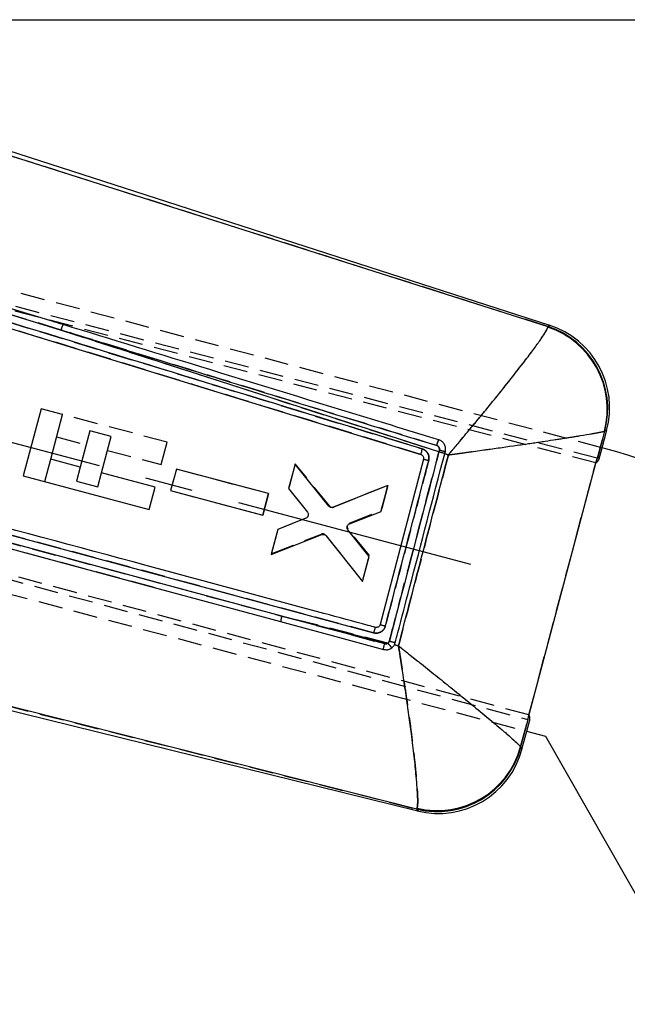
# Model space of a CAD drawing. Extents: x 28 to 393, y 15 to 279.
# Tile 14 of 18: x 127 to 159, y 217 to 269. Entities that reach past the tile are written whole.
import ezdxf

# ---------------------------------------------------------------- set-up
doc = ezdxf.new("R2010")
doc.units = 0
doc.linetypes.add('CENTERX2', pattern=[20.32, 12.7, -2.54, 2.54, -2.54])
doc.linetypes.add('HIDDEN', pattern=[1.905, 1.27, -0.635])
doc.layers.get('0').update_dxf_attribs({"linetype": 'CONTINUOUS'})
doc.styles.add('SLDTEXTSTYLE0', font='TXT', dxfattribs={"width": 0.75})
doc.dimstyles.new('SLDDIMSTYLE1', dxfattribs={"dimtxt": 3.5, "dimasz": 3.302, "dimexe": 0, "dimexo": 0.0625, "dimgap": 0.875, "dimtad": 1, "dimdec": 0, "dimrnd": 1e-09, "dimzin": 12, "dimtxsty": 'SLDTEXTSTYLE0', "dimsah": 1, "dimcen": 0.09, "dimazin": 3, "dimtfac": 1, "dimtofl": 0, "dimtmove": 0, "dimatfit": 3, "dimtolj": 1, "dimtzin": 12})

# ---------------------------------------------------------------- blocks, each defined once
blk = doc.blocks.new('_D_1')
at = {"color": 179, "linetype": 'CONTINUOUS'}
for p, q in [((101.988, 268.722), (215.244, 268.722)), ((214.244, 181.497), (214.244, 268.722)), ((181.608, 181.497), (215.244, 181.497))]:
    blk.add_line(p, q, dxfattribs=at)
for points in [[(214.244, 268.722), (213.736, 265.42), (214.752, 265.42)], [(214.244, 181.497), (214.752, 184.799), (213.736, 184.799)]]:
    blk.add_solid(points, dxfattribs=at)
at = {"color": 179, "linetype": 'CONTINUOUS', "insert": (209.732, 225.725, 0.1), "char_height": 3.5, "attachment_point": 1, "rotation": 90, "style": 'SLDTEXTSTYLE0'}
blk.add_mtext('87', dxfattribs=at)

msp = doc.modelspace()

# ---------------------------------------------------------------- linework, layer by layer
at = {"color": 7, "linetype": 'CONTINUOUS'}
for p, q in [((155.1369, 252.5587), (108.4273, 267.6191)), ((123.1164, 262.6394), (155.0414, 252.5016)), ((109.0676, 258.518), (129.2931, 252.3194)), ((109.8836, 257.5319), (148.3202, 245.7434)), ((155.0348, 252.4683), (155.0414, 252.5016)), ((149.2753, 245.8833), (129.2931, 252.3194)), ((128.2398, 248.1589), (127.2966, 244.6068)), ((129.3756, 247.8573), (128.2398, 248.1589)), ((128.7471, 245.4904), (129.3756, 247.8573)), ((130.8132, 246.9998), (130.3027, 245.0773)), ((131.949, 246.6982), (130.8132, 246.9998)), ((131.4385, 244.7757), (131.949, 246.6982)), ((158.0359, 246.9789), (157.6524, 245.5357)), ((157.8992, 246.0959), (158.1497, 247.0393)), ((158.0502, 246.9899), (158.0359, 246.9789)), ((149.2996, 245.977), (149.2753, 245.8833)), ((149.5811, 245.7845), (149.5859, 245.803)), ((149.778, 245.7209), (149.5811, 245.7845)), ((149.5859, 245.803), (149.6113, 245.9)), ((158.1007, 246.0424), (157.8814, 246.1007)), ((140.9687, 237.202), (111.2226, 245.2176)), ((111.6626, 245.5197), (145.8215, 236.3141)), ((130.3027, 245.0773), (128.7471, 245.4904)), ((141.6694, 245.2287), (141.3283, 243.9449)), ((143.4513, 243.0105), (141.6694, 245.2287)), ((148.4572, 245.4976), (146.1686, 236.7497)), ((153.9693, 231.7282), (157.6354, 245.5401)), ((157.6524, 245.5357), (157.6354, 245.5401)), ((127.2966, 244.6068), (133.9634, 242.8365)), ((134.2781, 244.0217), (131.4385, 244.7757)), ((135.3914, 244.9661), (135.0896, 243.8304)), ((140.2581, 243.6748), (135.3914, 244.9661)), ((146.5821, 244.1106), (143.6848, 242.9493)), ((146.2146, 242.7276), (146.5821, 244.1106)), ((133.9634, 242.8365), (134.2781, 244.0217)), ((135.0896, 243.8304), (139.9563, 242.5391)), ((139.9563, 242.5391), (140.2581, 243.6748)), ((141.3283, 243.9449), (142.3251, 242.6851)), ((144.5428, 242.076), (146.2146, 242.7276)), ((121.3842, 242.1705), (134.2202, 238.7094)), ((142.2407, 242.3703), (140.7506, 241.7709)), ((140.7506, 241.7709), (140.4027, 240.4621)), ((140.4027, 240.4621), (143.0783, 241.505)), ((145.5844, 240.3559), (144.4578, 241.7584)), ((143.3111, 241.442), (145.2301, 239.0227)), ((145.2301, 239.0227), (145.5844, 240.3559)), ((134.2202, 238.7094), (140.9075, 236.9055)), ((140.9687, 237.202), (146.5813, 235.7692)), ((146.4074, 235.7384), (140.9687, 237.202)), ((145.94, 236.6003), (145.9185, 236.6048)), ((146.9215, 235.6824), (146.9688, 235.7999)), ((112.9711, 235.5893), (148.1589, 226.9003)), ((146.9215, 235.6824), (147.1373, 235.6274)), ((148.1047, 227.0005), (118.9455, 234.3527)), ((153.9817, 231.7248), (153.598, 230.2817)), ((153.9693, 231.7282), (153.9817, 231.7248)), ((153.6684, 230.1624), (153.9213, 231.1151)), ((153.9035, 231.1198), (154.9061, 230.8536)), ((154.9061, 230.8536), (165.7494, 211.8343)), ((153.598, 230.2817), (153.6065, 230.2581)), ((148.1047, 227.0005), (148.1217, 227.0452))]:
    msp.add_line(p, q, dxfattribs=at)
at = {"color": 7, "linetype": 'HIDDEN'}
for p, q in [((155.0414, 252.5016), (123.1164, 262.6394)), ((157.5701, 245.2939), (93.448, 262.0429)), ((157.6354, 245.5401), (94.0286, 262.1331)), ((157.8814, 246.1007), (106.3202, 259.7918)), ((129.2931, 252.3194), (109.0676, 258.518)), ((155.0414, 252.5016), (155.0348, 252.4683)), ((129.2931, 252.3194), (149.2753, 245.8833)), ((154.0347, 231.9744), (81.9086, 251.439)), ((81.9142, 251.1981), (153.9693, 231.7282)), ((134.9066, 246.3886), (129.3756, 247.8573)), ((157.5913, 245.3061), (158.0359, 246.9789)), ((158.0359, 246.9789), (158.0502, 246.9899)), ((129.0609, 246.6721), (130.6165, 246.259)), ((134.5919, 245.2034), (134.9066, 246.3886)), ((131.7523, 245.9574), (134.5919, 245.2034)), ((149.2753, 245.8833), (149.2995, 245.9765)), ((149.5811, 245.7845), (149.778, 245.7209)), ((149.6113, 245.9), (149.5859, 245.803)), ((157.7441, 245.5118), (157.8992, 246.0959)), ((111.2226, 245.2176), (140.9687, 237.202)), ((145.8215, 236.3141), (111.6626, 245.5197)), ((128.4324, 244.3052), (128.7469, 245.4898)), ((141.6756, 245.2558), (141.3283, 243.9468)), ((143.4813, 243.023), (141.6756, 245.2558)), ((154.0347, 231.9744), (157.5701, 245.2939)), ((157.5701, 245.2939), (157.5913, 245.3061)), ((157.7441, 245.5118), (157.7398, 245.5129)), ((102.3423, 244.811), (153.9035, 231.1198)), ((134.2202, 238.7094), (111.1625, 244.9256)), ((130.3026, 245.0769), (130.106, 244.3366)), ((131.2418, 244.035), (131.4384, 244.7754)), ((135.3914, 244.967), (135.09, 243.8312)), ((140.2576, 243.6739), (135.3914, 244.967)), ((130.106, 244.3366), (131.2418, 244.035)), ((146.5812, 244.1108), (143.7148, 242.9622)), ((146.2274, 242.7775), (146.5812, 244.1108)), ((146.5812, 244.1108), (146.2274, 242.7775)), ((135.09, 243.8312), (139.9563, 242.5381)), ((139.9563, 242.5381), (140.2576, 243.6739)), ((140.2576, 243.6739), (139.9563, 242.5381)), ((141.3283, 243.9468), (142.3249, 242.6872)), ((144.5534, 242.1187), (146.2274, 242.7775)), ((142.242, 242.372), (140.7515, 241.7726)), ((140.7515, 241.7726), (140.4108, 240.4887)), ((140.4108, 240.4887), (143.0584, 241.5308)), ((145.598, 240.4055), (144.4697, 241.8006)), ((143.2915, 241.468), (145.231, 239.0224)), ((145.231, 239.0224), (145.598, 240.4055)), ((146.5813, 235.7692), (140.9687, 237.202)), ((140.9687, 237.202), (146.4074, 235.7384)), ((147.1373, 235.6274), (146.9215, 235.6824)), ((118.9455, 234.3527), (148.1047, 227.0005)), ((153.598, 230.2817), (154.0437, 231.9583)), ((153.9213, 231.1151), (154.0764, 231.6992)), ((154.0437, 231.9583), (154.0347, 231.9744)), ((154.0697, 231.701), (154.0764, 231.6992)), ((153.6065, 230.2581), (153.598, 230.2817)), ((148.1217, 227.0452), (148.1047, 227.0005))]:
    msp.add_line(p, q, dxfattribs=at)
at = {"color": 179, "linetype": 'CENTERX2'}
msp.add_line((150.9652, 239.9186), (99.7404, 253.5204), dxfattribs=at)
at = {"color": 8, "linetype": 'CONTINUOUS', "flags": 128}
for points in [[(155.0414, 252.5016), (155.1262, 252.5523), (155.1369, 252.5587)], [(158.1497, 247.0393), (158.1387, 247.0338), (158.0502, 246.9899)], [(153.6065, 230.2581), (153.6615, 230.173), (153.6684, 230.1624)], [(148.1589, 226.9003), (148.1528, 226.9114), (148.1047, 227.0005)]]:
    msp.add_lwpolyline(points, dxfattribs=at)
at = {"color": 7, "linetype": 'HIDDEN', "flags": 128}
for points in [[(155.1369, 252.5587), (155.1262, 252.5523), (155.0414, 252.5016)], [(158.0502, 246.9899), (158.1387, 247.0338), (158.1497, 247.0393)], [(153.6684, 230.1624), (153.6615, 230.173), (153.6065, 230.2581)], [(148.1047, 227.0005), (148.1528, 226.9114), (148.1589, 226.9003)]]:
    msp.add_lwpolyline(points, dxfattribs=at)
at = {"color": 7, "linetype": 'CONTINUOUS', "flags": 128}
msp.add_lwpolyline([(140.9075, 236.9055), (141.477, 236.7519), (143.8245, 236.1186), (146.3454, 235.4384)], dxfattribs=at)
at = {"color": 7, "linetype": 'CONTINUOUS'}
for centre, radius, start, end in [((130.7967, 251.9358), 1.5518, 154.25693, 165.68967), ((153.5977, 248.1176), 4.582, 345.61063, 71.72065), ((153.6242, 248.1509), 4.5757, 345.30149, 71.95709), ((153.7352, 248.2115), 4.5675, 344.64138, 72.63258), ((156.3325, 272.549), 27.5838, 255.1762, 255.84269), ((150.914, 251.8395), 6.0807, 254.604, 257.62966), ((151.6847, 221.8797), 25, 31.12927, 75.12927), ((154.0016, 266.228), 21.459, 255.02659, 255.79439), ((142.2056, 236.7921), 1.3031, 161.6651, 175.00762), ((150.6998, 253.2102), 17.0727, 254.60897, 255.56969), ((148.4154, 237.0406), 2.2316, 214.73001, 222.89813), ((152.4185, 257.1112), 21.997, 254.81642, 255.65583), ((149.1876, 231.4465), 4.5759, 256.31074, 344.9478), ((149.2538, 231.3346), 4.5675, 255.64547, 345.63078), ((149.1806, 231.5048), 4.5836, 256.64219, 344.52306)]:
    msp.add_arc(centre, radius, start, end, dxfattribs=at)
at = {"color": 7, "linetype": 'HIDDEN'}
for centre, radius, start, end in [((130.7967, 251.9358), 1.5518, 154.25693, 165.68967), ((153.5977, 248.1176), 4.582, 345.61063, 71.72065), ((153.6242, 248.1509), 4.5757, 345.30149, 71.95709), ((156.3325, 272.549), 27.5838, 255.1762, 255.84269), ((150.9212, 251.9108), 6.1519, 254.71596, 257.70658), ((153.6524, 264.4947), 19.6947, 254.70527, 255.54186), ((143.6394, 243.1512), 0.2035, 219.04531, 291.75061), ((143.1324, 241.3416), 0.2031, 38.47215, 111.39267), ((144.6304, 241.929), 0.2057, 175.92355, 218.61936), ((142.2056, 236.7921), 1.3031, 161.6651, 175.00762), ((150.4141, 251.7048), 15.546, 254.15138, 255.20649), ((148.4154, 237.0406), 2.2316, 214.73001, 222.89813), ((152.7727, 258.95), 23.8665, 255.15204, 255.9257), ((149.1876, 231.4465), 4.5759, 256.31074, 344.9478), ((149.1806, 231.5048), 4.5836, 256.64219, 344.52306)]:
    msp.add_arc(centre, radius, start, end, dxfattribs=at)
for centre, major_axis, start_param, end_param in [((98.8158, 260.8849), (58.9287, -15.3719), 6.22705, 6.2828694), ((95.2842, 247.5847), (58.7919, -15.8868), 0.0003159, 0.0570812)]:
    msp.add_ellipse(centre, major_axis=major_axis, ratio=0.0699281, start_param=start_param, end_param=end_param, dxfattribs=at)
at = {"color": 7, "linetype": 'CONTINUOUS'}
for points, knots in [([(148.3934, 246.0375), (141.9925, 248.0006), (129.1803, 251.93), (116.3668, 255.8565), (109.9548, 257.8214)], [0, 0, 0, 0, 0.4995936, 1, 1, 1, 1]), ([(129.3989, 252.6098), (129.2073, 252.6686), (128.2406, 252.9651), (125.7705, 253.7227), (123.2151, 254.5063), (121.4349, 255.0521), (121.1582, 255.137)], [0, 0, 0, 0, 0.0697463, 0.351936, 0.8992653, 1, 1, 1, 1]), ([(149.2692, 246.5133), (149.1112, 246.5618), (148.1781, 246.8482), (144.1447, 248.086), (137.6795, 250.0698), (131.989, 251.8153), (129.3989, 252.6098)], [0, 0, 0, 0, 0.02386519, 0.14088719, 0.6089753, 1, 1, 1, 1]), ([(149.778, 245.7209), (149.782, 245.7256), (149.7866, 245.7311), (149.7942, 245.7401), (149.803, 245.7504), (149.8197, 245.7702), (149.848, 245.8036), (149.8954, 245.8596), (149.9751, 245.9539), (150.1088, 246.1124), (150.3342, 246.3801), (150.7175, 246.8376), (151.3926, 247.6497), (152.2354, 248.6793), (153.1018, 249.7618), (153.7751, 250.6257), (154.2898, 251.3096), (154.6464, 251.806), (154.883, 252.163), (155.0031, 252.3721), (155.0261, 252.4419), (155.0348, 252.4683)], [0, 0, 0, 0, 0.0014901, 0.0017411, 0.0028459, 0.0047766, 0.0080179, 0.0134594, 0.0225979, 0.0379581, 0.0638408, 0.1077714, 0.1839428, 0.3255818, 0.4500053, 0.5743784, 0.6747847, 0.7751647, 0.8613564, 0.9475374, 1, 1, 1, 1]), ([(129.2931, 252.3194), (131.8766, 251.5259), (138.4994, 249.4919), (145.1217, 247.457), (149.1607, 246.2158)], [0, 0, 0, 0, 0.3900924, 1, 1, 1, 1]), ([(149.778, 245.7209), (149.7841, 245.7218), (149.7912, 245.7227), (149.8028, 245.7243), (149.8163, 245.7261), (149.8419, 245.7296), (149.8852, 245.7355), (149.9579, 245.7455), (150.08, 245.7621), (150.2851, 245.7902), (150.6309, 245.8377), (151.2199, 245.9191), (152.2595, 246.0644), (153.5634, 246.2505), (154.9129, 246.4489), (155.9705, 246.6099), (156.7879, 246.7401), (157.3629, 246.837), (157.755, 246.9096), (157.9648, 246.9547), (158.0164, 246.9723), (158.0359, 246.9789)], [0, 0, 0, 0, 0.00149, 0.0017411, 0.0028472, 0.0047789, 0.0080213, 0.0134644, 0.0226049, 0.0379678, 0.0638542, 0.1077883, 0.1839616, 0.325582, 0.4500058, 0.574379, 0.6747858, 0.7751663, 0.8613577, 0.9475382, 1, 1, 1, 1]), ([(149.1607, 246.2158), (149.1667, 246.2354), (149.1788, 246.2745), (149.1973, 246.3312), (149.215, 246.3834), (149.2313, 246.4291), (149.2456, 246.4666), (149.2573, 246.4939), (149.2651, 246.5093), (149.268, 246.5121), (149.2692, 246.5133)], [0, 0, 0, 0, 0.1300852, 0.2601676, 0.3902511, 0.5203204, 0.650406, 0.780484, 0.910564, 1, 1, 1, 1]), ([(149.1607, 246.2158), (149.1718, 246.2118), (149.2042, 246.1999), (149.251, 246.1649), (149.29, 246.1089), (149.3094, 246.043), (149.3029, 245.9989), (149.2996, 245.977)], [0, 0, 0, 0, 0.1170744, 0.341277, 0.5636718, 0.7836613, 1, 1, 1, 1]), ([(149.6113, 245.9), (149.6204, 245.9598), (149.6393, 246.0852), (149.5806, 246.2654), (149.4694, 246.4089), (149.3567, 246.483), (149.2861, 246.5074), (149.2692, 246.5133)], [0, 0, 0, 0, 0.2330253, 0.4882869, 0.7093381, 0.9303507, 1, 1, 1, 1]), ([(145.9185, 236.6048), (145.7912, 236.6392), (144.8815, 236.8846), (140.8415, 237.9747), (129.5832, 241.0117), (119.1068, 243.8355), (111.7609, 245.8155)], [0, 0, 0, 0, 0.0111742, 0.0799075, 0.3548404, 1, 1, 1, 1]), ([(149.2753, 245.8833), (149.2239, 245.6869), (148.9668, 244.705), (148.0942, 241.3712), (147.2729, 238.2339), (146.6572, 235.8821)], [0, 0, 0, 0, 0.0589074, 0.2945369, 1, 1, 1, 1]), ([(146.9688, 235.7999), (147.015, 235.9763), (147.2666, 236.9383), (148.1374, 240.2664), (148.962, 243.4183), (149.5811, 245.7845)], [0, 0, 0, 0, 0.05299591, 0.28902606, 1, 1, 1, 1]), ([(147.1373, 235.6274), (147.5723, 237.2918), (148.4518, 240.6565), (149.3328, 244.0208), (149.778, 245.7209)], [0, 0, 0, 0, 0.4946651, 1, 1, 1, 1]), ([(148.3934, 246.0375), (148.382, 245.9995), (148.3592, 245.9234), (148.3335, 245.8267), (148.3182, 245.7583), (148.3197, 245.7483), (148.3204, 245.7433)], [0, 0, 0, 0, 0.24999791, 0.49999453, 0.75000246, 1, 1, 1, 1]), ([(148.3202, 245.7434), (148.3414, 245.7345), (148.3838, 245.7167), (148.4317, 245.6651), (148.4605, 245.6021), (148.4665, 245.5433), (148.4596, 245.5093), (148.4572, 245.4976)], [0, 0, 0, 0, 0.2210866, 0.4421571, 0.6634217, 0.885043, 1, 1, 1, 1]), ([(148.7355, 245.4252), (148.7439, 245.4764), (148.7616, 245.5842), (148.7216, 245.7495), (148.63, 245.8961), (148.5121, 245.9928), (148.4261, 246.0252), (148.3934, 246.0375)], [0, 0, 0, 0, 0.2003708, 0.4217076, 0.6430725, 0.8645115, 1, 1, 1, 1]), ([(146.4452, 236.6761), (146.4966, 236.8725), (146.7537, 237.8544), (147.5171, 240.7707), (148.2291, 243.4907), (148.7355, 245.4252)], [0, 0, 0, 0, 0.0673379, 0.3366886, 1, 1, 1, 1]), ([(142.3251, 242.6851), (142.3373, 242.6652), (142.3618, 242.6255), (142.3726, 242.5526), (142.3594, 242.5061), (142.3527, 242.4822)], [0, 0, 0, 0, 0.32623087, 0.65246512, 1, 1, 1, 1]), ([(143.6848, 242.9493), (143.6627, 242.9429), (143.6185, 242.9301), (143.5492, 242.9403), (143.4911, 242.9681), (143.4633, 242.9977), (143.4513, 243.0105)], [0, 0, 0, 0, 0.2653518, 0.5306984, 0.7961696, 1, 1, 1, 1]), ([(142.3527, 242.4822), (142.3418, 242.4617), (142.3199, 242.4207), (142.276, 242.3864), (142.2479, 242.3736), (142.2407, 242.3703)], [0, 0, 0, 0, 0.42682615, 0.85361072, 1, 1, 1, 1]), ([(144.4333, 241.9739), (144.4453, 241.9937), (144.4694, 242.0334), (144.5127, 242.0632), (144.5383, 242.0741), (144.5428, 242.076)], [0, 0, 0, 0, 0.4521274, 0.9042214, 1, 1, 1, 1]), ([(143.0783, 241.505), (143.1005, 241.5112), (143.1449, 241.5236), (143.2142, 241.5127), (143.2719, 241.4844), (143.2993, 241.4548), (143.3111, 241.442)], [0, 0, 0, 0, 0.2661523, 0.5322982, 0.7985582, 1, 1, 1, 1]), ([(144.4578, 241.7584), (144.4452, 241.7782), (144.4201, 241.8178), (144.4102, 241.8887), (144.4192, 241.9415), (144.4309, 241.9684), (144.4333, 241.9739)], [0, 0, 0, 0, 0.30688803, 0.61380379, 0.92041369, 1, 1, 1, 1]), ([(145.8215, 236.3141), (145.8638, 236.3061), (145.9622, 236.2874), (146.1209, 236.3154), (146.2728, 236.3981), (146.3896, 236.5231), (146.4272, 236.6266), (146.4452, 236.6761)], [0, 0, 0, 0, 0.161075, 0.3753368, 0.5895348, 0.8036771, 1, 1, 1, 1]), ([(145.9185, 236.6048), (145.915, 236.6009), (145.9079, 236.5929), (145.8838, 236.5265), (145.8535, 236.4299), (145.8322, 236.3527), (145.8215, 236.3141)], [0, 0, 0, 0, 0.2469274, 0.4979511, 0.7489726, 1, 1, 1, 1]), ([(146.1686, 236.7497), (146.1604, 236.728), (146.1441, 236.6847), (146.094, 236.6345), (146.0318, 236.6031), (145.9777, 236.5958), (145.9475, 236.5994), (145.94, 236.6003)], [0, 0, 0, 0, 0.2312708, 0.4625528, 0.6936179, 0.9242699, 1, 1, 1, 1]), ([(146.5813, 235.7692), (146.5617, 235.7579), (146.5222, 235.7352), (146.46, 235.728), (146.4225, 235.7354), (146.4074, 235.7384)], [0, 0, 0, 0, 0.3709756, 0.7459427, 1, 1, 1, 1]), ([(146.6572, 235.8821), (146.6493, 235.8599), (146.6336, 235.8158), (146.5987, 235.7847), (146.5813, 235.7692)], [0, 0, 0, 0, 0.5022676, 1, 1, 1, 1]), ([(146.3454, 235.4384), (146.3445, 235.4425), (146.3427, 235.4509), (146.3508, 235.5017), (146.3666, 235.5764), (146.3866, 235.6597), (146.4012, 235.7149), (146.4074, 235.7384)], [0, 0, 0, 0, 0.2013903, 0.4189191, 0.6364522, 0.8452222, 1, 1, 1, 1]), ([(146.3454, 235.4384), (146.4084, 235.4287), (146.5281, 235.4104), (146.6793, 235.4551), (146.7537, 235.5039), (146.7806, 235.5215)], [0, 0, 0, 0, 0.41523738, 0.78920355, 1, 1, 1, 1]), ([(146.7806, 235.5215), (146.8191, 235.5551), (146.8738, 235.6026), (146.9107, 235.6643), (146.9215, 235.6824)], [0, 0, 0, 0, 0.7060516, 1, 1, 1, 1]), ([(148.1217, 227.0452), (148.1335, 227.1057), (148.157, 227.2268), (148.1553, 227.6093), (148.1284, 228.1145), (148.0712, 228.8119), (147.9726, 229.7568), (147.8378, 230.8644), (147.6912, 231.9622), (147.5432, 233.0056), (147.4151, 233.863), (147.3138, 234.5195), (147.2541, 234.8993), (147.2069, 235.1962), (147.1787, 235.3716), (147.1619, 235.4756), (147.1519, 235.5373), (147.146, 235.5739), (147.1427, 235.5944), (147.141, 235.6046), (147.1394, 235.6143), (147.1383, 235.6213), (147.1373, 235.6274)], [0, 0, 0, 0, 0.0926808, 0.1853747, 0.271829, 0.3582986, 0.4796394, 0.601034, 0.6916026, 0.7821818, 0.8738086, 0.9076804, 0.9454434, 0.9676695, 0.980822, 0.9886201, 0.9932465, 0.995992, 0.9976211, 0.9982781, 0.9985095, 1, 1, 1, 1]), ([(147.1373, 235.6274), (147.1421, 235.6236), (147.1477, 235.6192), (147.1554, 235.6131), (147.1635, 235.6067), (147.1798, 235.5939), (147.2088, 235.571), (147.2578, 235.5323), (147.3404, 235.4672), (147.4795, 235.3573), (147.7146, 235.1714), (148.0146, 234.9335), (148.5317, 234.5226), (149.2032, 233.9863), (150.0134, 233.3344), (150.8578, 232.6491), (151.6984, 231.9586), (152.4011, 231.3708), (152.9061, 230.9381), (153.2593, 230.6257), (153.5104, 230.3906), (153.5688, 230.318), (153.598, 230.2817)], [0, 0, 0, 0, 0.0014906, 0.0017218, 0.0023792, 0.0040088, 0.0067544, 0.0113813, 0.0191797, 0.0323325, 0.0545583, 0.0923201, 0.1262052, 0.2178361, 0.3084062, 0.3989659, 0.5203602, 0.641701, 0.7281708, 0.8146255, 0.9073193, 1, 1, 1, 1])]:
    msp.add_open_spline(points, degree=3, knots=knots, dxfattribs=at)
at = {"color": 7, "linetype": 'HIDDEN'}
for points, knots in [([(109.9548, 257.8214), (116.3668, 255.8565), (129.1803, 251.93), (141.9925, 248.0006), (148.3934, 246.0375)], [0, 0, 0, 0, 0.5004064, 1, 1, 1, 1]), ([(148.3202, 245.7434), (141.9197, 247.7073), (129.1083, 251.6383), (116.2956, 255.5662), (109.884, 257.5318)], [0, 0, 0, 0, 0.4995955, 1, 1, 1, 1]), ([(149.778, 245.7209), (149.782, 245.7256), (149.7866, 245.7311), (149.7942, 245.7401), (149.803, 245.7504), (149.8197, 245.7702), (149.848, 245.8036), (149.8954, 245.8596), (149.9751, 245.9539), (150.1088, 246.1124), (150.3342, 246.3801), (150.7175, 246.8376), (151.3926, 247.6497), (152.2354, 248.6793), (153.1018, 249.7618), (153.7751, 250.6257), (154.2898, 251.3096), (154.6464, 251.806), (154.883, 252.163), (155.0031, 252.3721), (155.0261, 252.4419), (155.0348, 252.4683)], [0, 0, 0, 0, 0.0014901, 0.0017411, 0.0028459, 0.0047766, 0.0080179, 0.0134594, 0.0225979, 0.0379581, 0.0638408, 0.1077714, 0.1839428, 0.3255818, 0.4500053, 0.5743784, 0.6747847, 0.7751647, 0.8613564, 0.9475374, 1, 1, 1, 1]), ([(149.1607, 246.2158), (146.5774, 247.0097), (139.9551, 249.0447), (133.3324, 251.0788), (129.2931, 252.3194)], [0, 0, 0, 0, 0.3900924, 1, 1, 1, 1]), ([(149.778, 245.7209), (149.7841, 245.7218), (149.7912, 245.7227), (149.8028, 245.7243), (149.8163, 245.7261), (149.8419, 245.7296), (149.8852, 245.7355), (149.9579, 245.7455), (150.08, 245.7621), (150.2851, 245.7902), (150.6309, 245.8377), (151.2199, 245.9191), (152.2595, 246.0644), (153.5634, 246.2505), (154.9129, 246.4489), (155.9705, 246.6099), (156.7879, 246.7401), (157.3629, 246.837), (157.755, 246.9096), (157.9648, 246.9547), (158.0164, 246.9723), (158.0359, 246.9789)], [0, 0, 0, 0, 0.00149, 0.0017411, 0.0028472, 0.0047789, 0.0080213, 0.0134644, 0.0226049, 0.0379678, 0.0638542, 0.1077883, 0.1839616, 0.325582, 0.4500058, 0.574379, 0.6747858, 0.7751663, 0.8613577, 0.9475382, 1, 1, 1, 1]), ([(149.1604, 246.2159), (149.1665, 246.2355), (149.1786, 246.2746), (149.1971, 246.3312), (149.2149, 246.3834), (149.2312, 246.4292), (149.2455, 246.4666), (149.2571, 246.494), (149.2649, 246.5093), (149.2678, 246.5122), (149.269, 246.5133)], [0, 0, 0, 0, 0.130074, 0.2601568, 0.3902351, 0.5203159, 0.6504016, 0.7804812, 0.9105646, 1, 1, 1, 1]), ([(149.2995, 245.9765), (149.3018, 245.9879), (149.3084, 246.0211), (149.3016, 246.0784), (149.2721, 246.1394), (149.2239, 246.1895), (149.1818, 246.2071), (149.1607, 246.2158)], [0, 0, 0, 0, 0.1150312, 0.3330267, 0.5530808, 0.7757425, 1, 1, 1, 1]), ([(146.6568, 235.8804), (146.7082, 236.0768), (146.9652, 237.0587), (147.8381, 240.393), (148.6595, 243.5309), (149.2753, 245.8833)], [0, 0, 0, 0, 0.0588978, 0.2944884, 1, 1, 1, 1]), ([(149.778, 245.7209), (149.3328, 244.0208), (148.4518, 240.6565), (147.5723, 237.2918), (147.1373, 235.6274)], [0, 0, 0, 0, 0.5053349, 1, 1, 1, 1]), ([(148.3934, 246.0375), (148.4261, 246.0252), (148.5121, 245.9928), (148.63, 245.8961), (148.7216, 245.7495), (148.7617, 245.5837), (148.7437, 245.4755), (148.7352, 245.4238)], [0, 0, 0, 0, 0.1352392, 0.35627067, 0.57722817, 0.79815764, 1, 1, 1, 1]), ([(148.7352, 245.4238), (148.6838, 245.2274), (148.4267, 244.2455), (147.6633, 241.3289), (146.9512, 238.6088), (146.4447, 236.6741)], [0, 0, 0, 0, 0.0673333, 0.3366655, 1, 1, 1, 1]), ([(146.4447, 236.6741), (146.4268, 236.6253), (146.3891, 236.5226), (146.2729, 236.3981), (146.1209, 236.3154), (145.9622, 236.2874), (145.8638, 236.3061), (145.8215, 236.3141)], [0, 0, 0, 0, 0.1942799, 0.4089666, 0.6237091, 0.8385155, 1, 1, 1, 1]), ([(146.4074, 235.7384), (146.4225, 235.7354), (146.46, 235.728), (146.5222, 235.7352), (146.5617, 235.7579), (146.5813, 235.7692)], [0, 0, 0, 0, 0.2540573, 0.6290244, 1, 1, 1, 1]), ([(146.5813, 235.7692), (146.5986, 235.7846), (146.6331, 235.8153), (146.6489, 235.8587), (146.6568, 235.8804)], [0, 0, 0, 0, 0.5004701, 1, 1, 1, 1]), ([(147.1373, 235.6274), (147.1421, 235.6236), (147.1477, 235.6192), (147.1554, 235.6131), (147.1635, 235.6067), (147.1798, 235.5939), (147.2088, 235.571), (147.2578, 235.5323), (147.3404, 235.4672), (147.4795, 235.3573), (147.7146, 235.1714), (148.0146, 234.9335), (148.5317, 234.5226), (149.2032, 233.9863), (150.0134, 233.3344), (150.8578, 232.6491), (151.6984, 231.9586), (152.4011, 231.3708), (152.9061, 230.9381), (153.2593, 230.6257), (153.5104, 230.3906), (153.5688, 230.318), (153.598, 230.2817)], [0, 0, 0, 0, 0.0014906, 0.0017218, 0.0023792, 0.0040088, 0.0067544, 0.0113813, 0.0191797, 0.0323325, 0.0545583, 0.0923201, 0.1262052, 0.2178361, 0.3084062, 0.3989659, 0.5203602, 0.641701, 0.7281708, 0.8146255, 0.9073193, 1, 1, 1, 1]), ([(147.1373, 235.6274), (147.1383, 235.6213), (147.1394, 235.6143), (147.141, 235.6046), (147.1427, 235.5944), (147.146, 235.5739), (147.1519, 235.5373), (147.1619, 235.4756), (147.1787, 235.3716), (147.2069, 235.1962), (147.2541, 234.8993), (147.3138, 234.5195), (147.4151, 233.863), (147.5432, 233.0056), (147.6912, 231.9622), (147.8378, 230.8644), (147.9726, 229.7568), (148.0712, 228.8119), (148.1284, 228.1145), (148.1553, 227.6093), (148.157, 227.2268), (148.1335, 227.1057), (148.1217, 227.0452)], [0, 0, 0, 0, 0.0014905, 0.0017219, 0.0023789, 0.004008, 0.0067535, 0.0113799, 0.019178, 0.0323305, 0.0545566, 0.0923196, 0.1261914, 0.2178182, 0.3083974, 0.398966, 0.5203606, 0.6417014, 0.728171, 0.8146253, 0.9073192, 1, 1, 1, 1])]:
    msp.add_open_spline(points, degree=3, knots=knots, dxfattribs=at)

# ---------------------------------------------------------------- dimensions: what is measured, and where the dimension line sits
at = {"color": 179, "linetype": 'CONTINUOUS'}
dim = msp.add_linear_dim(base=(214.244, 268.722), p1=(180.6082, 181.4968), p2=(100.9878, 268.722), angle=90, dimstyle='SLDDIMSTYLE1', dxfattribs=at)
dim.commit()
dim.dimension.update_dxf_attribs({"geometry": '_D_1', "text_midpoint": (214.244, 229.7329), "dimtype": 160})

doc.saveas('drawing.dxf')
